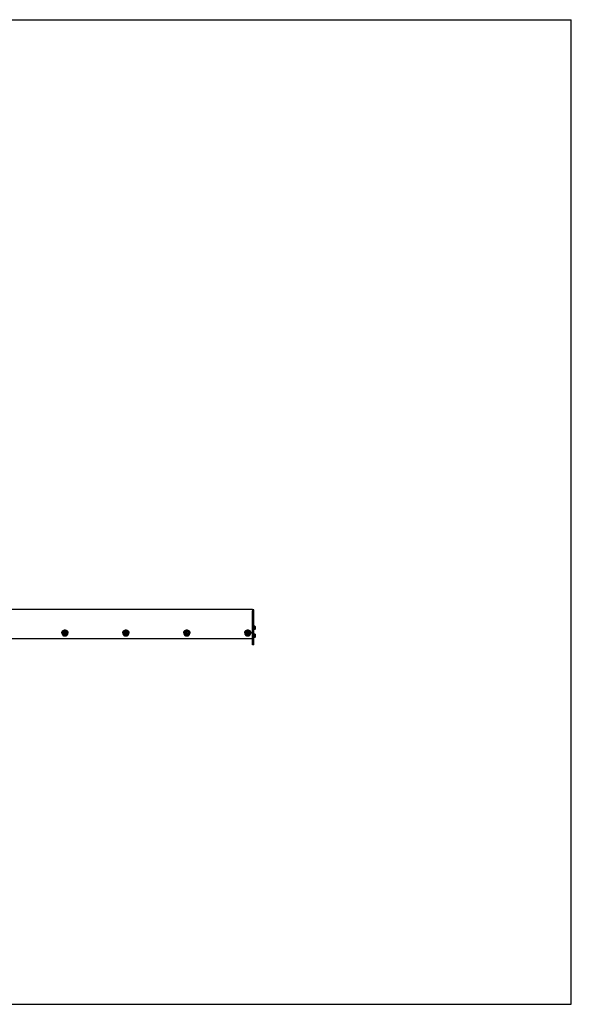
# Model space of a CAD drawing. Header units: inches. Extents: x 0 to 132, y 0 to 102.
# Tile 2 of 2: x 75 to 132, y 0 to 102. Entities that reach past the tile are written whole.
import ezdxf

# ---------------------------------------------------------------- set-up
doc = ezdxf.new("R2010")
doc.units = ezdxf.units.IN
doc.header["$LTSCALE"] = 7.26
doc.header["$MEASUREMENT"] = 0
doc.layers.get('0').update_dxf_attribs({"linetype": 'CONTINUOUS'})
for name, color, linetype in [('351201_BL1', 7, 'CONTINUOUS'), ('351202_WW_351202_26_BL5', 7, 'CONTINUOUS'), ('351203_WW_351203_26_BL8', 7, 'CONTINUOUS'), ('605279P_BL10', 7, 'CONTINUOUS'), ('605279P_BL12', 7, 'CONTINUOUS'), ('605279P_BL16', 7, 'CONTINUOUS'), ('605279P_BL17', 7, 'CONTINUOUS'), ('9505XXM_950512M_BL6', 7, 'CONTINUOUS'), ('9505XXM_950512M_BL7', 7, 'CONTINUOUS'), ('9506XXM_950612M_BL11', 7, 'CONTINUOUS'), ('9506XXM_950612M_BL13', 7, 'CONTINUOUS'), ('9506XXM_950612M_BL14', 7, 'CONTINUOUS'), ('9506XXM_950612M_BL15', 7, 'CONTINUOUS')]:
    doc.layers.add(name, color=color, linetype=linetype)

# ---------------------------------------------------------------- blocks, each defined once
blk = doc.blocks.new('351201_BL1', base_point=(65.87, 64.97))
at = {"layer": '351201_BL1', "color": 7, "linetype": 'CONTINUOUS'}
for p, q in [((32.62, 92.71), (32.62, 92.59)), ((32.62, 92.71), (40.34, 92.71)), ((32.62, 92.59), (39.9, 92.59)), ((40.34, 92.59), (40.34, 92.71)), ((99.13, 40.86), (99.01, 40.86)), ((99.13, 37.23), (99.13, 40.86)), ((99.01, 37.23), (99.01, 40.77)), ((33.56, 37.98), (32.81, 37.98)), ((39.35, 37.23), (32.71, 37.23)), ((99.13, 37.23), (99.01, 37.23))]:
    blk.add_line(p, q, dxfattribs=at)
for centre, start, end in [((36.12, 39.35), 0, 180), ((39.12, 39.35), 182.5339, 357.3372)]:
    blk.add_arc(centre, 0.11, start, end, dxfattribs=at)
blk = doc.blocks.new('351202_WW_351202_26_BL5', base_point=(69.42, 65.25))
at = {"layer": '351202_WW_351202_26_BL5', "color": 7, "linetype": 'CONTINUOUS'}
for p, q in [((39.84, 66.42), (39.84, 92.53)), ((39.9, 92.59), (40.34, 92.59)), ((40.34, 92.59), (40.34, 66.35)), ((39.9, 66.35), (40.34, 66.35)), ((39.84, 40.9), (40.25, 40.9)), ((39.84, 40.9), (39.84, 40.86)), ((40.34, 40.8), (40.34, 39.92)), ((72.77, 39.88), (72.77, 40.9)), ((99.01, 40.9), (72.77, 40.9)), ((99.01, 40.9), (99.01, 39.88)), ((72.83, 37.9), (98.94, 37.9))]:
    blk.add_line(p, q, dxfattribs=at)
for centre, radius, start, end in [((39.9, 92.53), 0.0625, 90, 180), ((39.9, 66.42), 0.0625, 180, 270), ((40.25, 40.8), 0.096, 0, 90)]:
    blk.add_arc(centre, radius, start, end, dxfattribs=at)
for points, knots in [([(72.77, 37.95), (72.77, 37.94), (72.78, 37.93), (72.78, 37.92), (72.79, 37.92)], [0, 0, 0, 0, 0.496648, 1, 1, 1, 1]), ([(72.79, 37.92), (72.79, 37.91), (72.81, 37.91), (72.82, 37.9), (72.83, 37.9)], [0, 0, 0, 0, 0.495915, 1, 1, 1, 1]), ([(98.94, 37.9), (98.95, 37.9), (98.97, 37.91), (98.98, 37.91), (98.99, 37.92)], [0, 0, 0, 0, 0.504085, 1, 1, 1, 1]), ([(98.99, 37.92), (98.99, 37.92), (99, 37.93), (99, 37.94), (99.01, 37.95)], [0, 0, 0, 0, 0.503352, 1, 1, 1, 1])]:
    blk.add_open_spline(points, degree=3, knots=knots, dxfattribs=at)
blk = doc.blocks.new('9505XXM_950512M_BL6', base_point=(69.25, 65.43))
at = {"layer": '9505XXM_950512M_BL6', "color": 7, "linetype": 'CONTINUOUS'}
for p, q in [((39.25, 92.85), (39.23, 92.83)), ((39.23, 92.83), (39.23, 92.71)), ((39.23, 92.83), (39.53, 92.83)), ((39.25, 92.85), (39.55, 92.85)), ((39.55, 92.85), (39.55, 92.85)), ((99.24, 38.35), (99.13, 38.35)), ((99.24, 38.01), (99.13, 38.01)), ((99.26, 38.33), (99.24, 38.35)), ((99.24, 38.35), (99.24, 38.01)), ((99.26, 38.03), (99.24, 38.01)), ((99.26, 38.33), (99.26, 38.03))]:
    blk.add_line(p, q, dxfattribs=at)
blk = doc.blocks.new('9505XXM_950512M_BL7', base_point=(69.4, 65.84))
at = {"layer": '9505XXM_950512M_BL7', "color": 7, "linetype": 'CONTINUOUS'}
for p, q in [((39.55, 92.85), (39.53, 92.83)), ((39.53, 92.83), (39.53, 92.71)), ((39.53, 92.83), (39.87, 92.83)), ((39.55, 92.85), (39.85, 92.85)), ((39.85, 92.85), (39.87, 92.83)), ((39.87, 92.83), (39.87, 92.71)), ((99.24, 39.17), (99.13, 39.17)), ((99.24, 38.84), (99.13, 38.84)), ((99.26, 39.15), (99.24, 39.17)), ((99.24, 39.17), (99.24, 38.84)), ((99.26, 38.86), (99.24, 38.84)), ((99.26, 39.15), (99.26, 38.86))]:
    blk.add_line(p, q, dxfattribs=at)
blk = doc.blocks.new('351203_WW_351203_26_BL8', base_point=(69.06, 65.24))
at = {"layer": '351203_WW_351203_26_BL8', "color": 7, "linetype": 'CONTINUOUS'}
for p, q in [((39.11, 66.35), (39.11, 92.59)), ((39.21, 66.35), (39.21, 92.59)), ((39.49, 66.35), (39.49, 92.59)), ((72.77, 37.9), (99.01, 37.9))]:
    blk.add_line(p, q, dxfattribs=at)
blk = doc.blocks.new('605279P_BL10', base_point=(79.58, 38.47))
at = {"layer": '605279P_BL10', "color": 7, "linetype": 'CONTINUOUS'}
for p, q in [((79.27, 38.49), (79.27, 38.45)), ((79.89, 38.49), (79.89, 38.45))]:
    blk.add_line(p, q, dxfattribs=at)
for start, end in [(90.0009, 93.6895), (86.3043, 89.9979)]:
    blk.add_arc((79.58, 38.41), 0.33, start, end, dxfattribs=at)
for points, knots in [([(79.31, 38.63), (79.32, 38.64), (79.33, 38.66), (79.34, 38.68), (79.36, 38.7), (79.39, 38.72), (79.42, 38.74), (79.46, 38.76), (79.5, 38.77), (79.54, 38.78), (79.57, 38.78), (79.58, 38.78)], [0, 0, 0, 0, 0.121911, 0.183264, 0.24487, 0.368773, 0.493649, 0.619394, 0.745845, 0.872795, 1, 1, 1, 1]), ([(79.58, 38.78), (79.59, 38.78), (79.62, 38.78), (79.66, 38.77), (79.7, 38.76), (79.74, 38.74), (79.77, 38.72), (79.8, 38.7), (79.81, 38.68), (79.83, 38.66), (79.84, 38.64), (79.85, 38.63)], [0, 0, 0, 0, 0.127205, 0.254155, 0.380605, 0.50635, 0.631226, 0.755129, 0.816735, 0.878089, 1, 1, 1, 1]), ([(79.56, 38.74), (79.55, 38.74), (79.53, 38.74), (79.5, 38.73), (79.47, 38.72), (79.45, 38.71), (79.42, 38.7), (79.4, 38.68), (79.37, 38.67), (79.35, 38.65), (79.33, 38.63), (79.32, 38.6), (79.3, 38.58), (79.29, 38.56), (79.28, 38.53), (79.27, 38.5), (79.27, 38.48), (79.27, 38.46), (79.27, 38.45)], [0, 0, 0, 0, 0.064481, 0.128834, 0.193013, 0.256964, 0.320637, 0.383993, 0.447006, 0.509657, 0.571944, 0.633876, 0.695474, 0.756772, 0.817815, 0.878659, 0.939365, 1, 1, 1, 1]), ([(79.27, 38.49), (79.27, 38.5), (79.27, 38.53), (79.28, 38.56), (79.29, 38.6), (79.3, 38.62), (79.31, 38.63)], [0, 0, 0, 0, 0.248724, 0.497981, 0.748265, 1, 1, 1, 1]), ([(79.27, 38.45), (79.27, 38.44), (79.27, 38.42), (79.27, 38.39), (79.28, 38.36), (79.29, 38.34), (79.31, 38.31), (79.32, 38.29), (79.34, 38.26), (79.36, 38.24), (79.38, 38.22), (79.41, 38.21), (79.43, 38.19), (79.46, 38.18), (79.49, 38.17), (79.52, 38.16), (79.55, 38.16), (79.57, 38.16), (79.58, 38.16)], [0, 0, 0, 0, 0.060552, 0.12118, 0.181959, 0.242954, 0.304225, 0.365818, 0.427766, 0.490091, 0.552796, 0.615872, 0.679296, 0.743031, 0.80703, 0.871231, 0.935588, 1, 1, 1, 1]), ([(79.58, 38.16), (79.59, 38.16), (79.61, 38.16), (79.64, 38.16), (79.67, 38.17), (79.7, 38.18), (79.73, 38.19), (79.75, 38.21), (79.78, 38.22), (79.8, 38.24), (79.82, 38.26), (79.84, 38.29), (79.85, 38.31), (79.87, 38.34), (79.88, 38.36), (79.88, 38.39), (79.89, 38.42), (79.89, 38.44), (79.89, 38.45)], [0, 0, 0, 0, 0.064412, 0.128768, 0.192969, 0.256968, 0.320703, 0.384127, 0.447203, 0.509908, 0.572233, 0.634182, 0.695774, 0.757045, 0.818041, 0.87882, 0.939448, 1, 1, 1, 1]), ([(79.89, 38.45), (79.89, 38.46), (79.89, 38.48), (79.88, 38.5), (79.88, 38.53), (79.87, 38.56), (79.86, 38.58), (79.84, 38.6), (79.83, 38.63), (79.81, 38.65), (79.79, 38.67), (79.76, 38.68), (79.74, 38.7), (79.71, 38.71), (79.69, 38.72), (79.66, 38.73), (79.63, 38.74), (79.61, 38.74), (79.6, 38.74)], [0, 0, 0, 0, 0.060636, 0.121341, 0.182185, 0.243228, 0.304527, 0.366124, 0.428056, 0.490342, 0.552994, 0.616006, 0.679363, 0.743035, 0.806986, 0.871165, 0.935518, 1, 1, 1, 1]), ([(79.85, 38.63), (79.86, 38.62), (79.87, 38.6), (79.88, 38.56), (79.89, 38.53), (79.89, 38.5), (79.89, 38.49)], [0, 0, 0, 0, 0.251735, 0.50202, 0.751276, 1, 1, 1, 1])]:
    blk.add_open_spline(points, degree=3, knots=knots, dxfattribs=at)
blk = doc.blocks.new('9506XXM_950612M_BL11', base_point=(79.58, 38.43))
at = {"layer": '9506XXM_950612M_BL11', "color": 7, "linetype": 'CONTINUOUS'}
for p, q in [((79.38, 38.4), (79.38, 38.45)), ((79.49, 38.37), (79.51, 38.45)), ((79.56, 38.31), (79.49, 38.37)), ((79.5, 38.4), (79.56, 38.35)), ((79.51, 38.45), (79.6, 38.48)), ((79.56, 38.35), (79.65, 38.38)), ((79.56, 38.31), (79.56, 38.35)), ((79.65, 38.34), (79.56, 38.31)), ((79.6, 38.48), (79.67, 38.42)), ((79.66, 38.43), (79.65, 38.38)), ((79.67, 38.42), (79.65, 38.34)), ((79.65, 38.34), (79.65, 38.38)), ((79.78, 38.4), (79.78, 38.45))]:
    blk.add_line(p, q, dxfattribs=at)
for centre, radius, start, end in [((79.56, 38.45), 0.174, 166.8001, 179.9887), ((79.56, 38.4), 0.174, 166.8, 179.9898), ((79.57, 38.44), 0.194, 123.0296, 135.7506), ((79.59, 38.44), 0.194, 45.1791, 57.8653), ((79.6, 38.4), 0.174, 346.8, 359.9898)]:
    blk.add_arc(centre, radius, start, end, dxfattribs=at)
for points, knots in [([(79.38, 38.4), (79.38, 38.4), (79.38, 38.38), (79.39, 38.37), (79.39, 38.35), (79.4, 38.34), (79.4, 38.32), (79.41, 38.3), (79.42, 38.29), (79.43, 38.28), (79.45, 38.27), (79.46, 38.25), (79.47, 38.25), (79.49, 38.23), (79.52, 38.22), (79.56, 38.22), (79.59, 38.22), (79.63, 38.22), (79.66, 38.23), (79.69, 38.25), (79.71, 38.26), (79.72, 38.27), (79.73, 38.29), (79.74, 38.3), (79.75, 38.31), (79.76, 38.33), (79.77, 38.35), (79.77, 38.36), (79.77, 38.36)], [0, 0, 0, 0, 0.030216, 0.060467, 0.090784, 0.121196, 0.151728, 0.182403, 0.213238, 0.244244, 0.275426, 0.306784, 0.338312, 0.369998, 0.433711, 0.497802, 0.562041, 0.626177, 0.689977, 0.753243, 0.784666, 0.815914, 0.846985, 0.877883, 0.908614, 0.939196, 0.969658, 1, 1, 1, 1]), ([(79.78, 38.4), (79.78, 38.41), (79.78, 38.42), (79.77, 38.44), (79.77, 38.45), (79.76, 38.47), (79.76, 38.48), (79.75, 38.5), (79.74, 38.51), (79.73, 38.53), (79.71, 38.54), (79.7, 38.55), (79.68, 38.56), (79.66, 38.57), (79.64, 38.58), (79.6, 38.59), (79.56, 38.59), (79.53, 38.58), (79.5, 38.57), (79.47, 38.56), (79.45, 38.54), (79.44, 38.53), (79.43, 38.52), (79.41, 38.5), (79.41, 38.49), (79.4, 38.47), (79.39, 38.46), (79.39, 38.45), (79.39, 38.44)], [0, 0, 0, 0, 0.030216, 0.060467, 0.090784, 0.121196, 0.151728, 0.182403, 0.213238, 0.244244, 0.275426, 0.306784, 0.338312, 0.369998, 0.433711, 0.497802, 0.562041, 0.626177, 0.689977, 0.753243, 0.784666, 0.815914, 0.846985, 0.877883, 0.908614, 0.939196, 0.969658, 1, 1, 1, 1]), ([(79.39, 38.49), (79.39, 38.5), (79.39, 38.51), (79.4, 38.53), (79.42, 38.55), (79.43, 38.57), (79.43, 38.57)], [0, 0, 0, 0, 0.247626, 0.496632, 0.747333, 1, 1, 1, 1]), ([(79.41, 38.43), (79.41, 38.43), (79.4, 38.41), (79.4, 38.4), (79.4, 38.38), (79.4, 38.37), (79.41, 38.35), (79.41, 38.33), (79.42, 38.32), (79.43, 38.3), (79.44, 38.29), (79.45, 38.28), (79.46, 38.27), (79.48, 38.26), (79.49, 38.25), (79.51, 38.24), (79.54, 38.23), (79.58, 38.23), (79.61, 38.23), (79.64, 38.24), (79.67, 38.25), (79.69, 38.26), (79.7, 38.27), (79.71, 38.29), (79.72, 38.3), (79.73, 38.31), (79.74, 38.33), (79.75, 38.34), (79.75, 38.35), (79.75, 38.36)], [0, 0, 0, 0, 0.030331, 0.06063, 0.090912, 0.121225, 0.151607, 0.18209, 0.212705, 0.243478, 0.274425, 0.305559, 0.336884, 0.368395, 0.400083, 0.431931, 0.495941, 0.560261, 0.62461, 0.688705, 0.752299, 0.783886, 0.815288, 0.8465, 0.877524, 0.908366, 0.939043, 0.969586, 1, 1, 1, 1]), ([(79.75, 38.36), (79.75, 38.36), (79.76, 38.38), (79.76, 38.39), (79.76, 38.41), (79.75, 38.42), (79.75, 38.44), (79.74, 38.46), (79.74, 38.47), (79.73, 38.48), (79.72, 38.5), (79.71, 38.51), (79.69, 38.52), (79.68, 38.53), (79.67, 38.54), (79.65, 38.55), (79.62, 38.56), (79.58, 38.56), (79.55, 38.56), (79.51, 38.55), (79.49, 38.54), (79.47, 38.53), (79.46, 38.52), (79.44, 38.5), (79.43, 38.49), (79.42, 38.48), (79.42, 38.46), (79.41, 38.45), (79.41, 38.44), (79.41, 38.43)], [0, 0, 0, 0, 0.030331, 0.06063, 0.090912, 0.121225, 0.151607, 0.18209, 0.212705, 0.243478, 0.274425, 0.305559, 0.336884, 0.368395, 0.400083, 0.431931, 0.495941, 0.560261, 0.62461, 0.688705, 0.752299, 0.783886, 0.815288, 0.8465, 0.877524, 0.908366, 0.939043, 0.969586, 1, 1, 1, 1]), ([(79.47, 38.6), (79.48, 38.61), (79.49, 38.61), (79.51, 38.62), (79.52, 38.63), (79.55, 38.63), (79.58, 38.63), (79.61, 38.63), (79.63, 38.63), (79.65, 38.62), (79.67, 38.61), (79.68, 38.61), (79.69, 38.6)], [0, 0, 0, 0, 0.123888, 0.186215, 0.248733, 0.374133, 0.499874, 0.625632, 0.751083, 0.813638, 0.876009, 1, 1, 1, 1]), ([(79.72, 38.58), (79.73, 38.57), (79.73, 38.56), (79.75, 38.55), (79.75, 38.53), (79.76, 38.52), (79.77, 38.5), (79.77, 38.48), (79.78, 38.47), (79.78, 38.45), (79.78, 38.45)], [0, 0, 0, 0, 0.127051, 0.253371, 0.379002, 0.504015, 0.628501, 0.752576, 0.876365, 1, 1, 1, 1])]:
    blk.add_open_spline(points, degree=3, knots=knots, dxfattribs=at)
blk = doc.blocks.new('605279P_BL12', base_point=(85.89, 38.47))
at = {"layer": '605279P_BL12', "color": 7, "linetype": 'CONTINUOUS'}
for p, q in [((85.58, 38.49), (85.58, 38.45)), ((86.2, 38.49), (86.2, 38.45))]:
    blk.add_line(p, q, dxfattribs=at)
for start, end in [(90.0009, 93.6895), (86.3043, 89.9979)]:
    blk.add_arc((85.89, 38.41), 0.33, start, end, dxfattribs=at)
for points, knots in [([(85.62, 38.63), (85.62, 38.64), (85.64, 38.66), (85.65, 38.68), (85.67, 38.7), (85.7, 38.72), (85.73, 38.74), (85.77, 38.76), (85.81, 38.77), (85.85, 38.78), (85.87, 38.78), (85.89, 38.78)], [0, 0, 0, 0, 0.121911, 0.183264, 0.24487, 0.368773, 0.493649, 0.619394, 0.745845, 0.872795, 1, 1, 1, 1]), ([(85.89, 38.78), (85.9, 38.78), (85.93, 38.78), (85.97, 38.77), (86.01, 38.76), (86.05, 38.74), (86.08, 38.72), (86.1, 38.7), (86.12, 38.68), (86.14, 38.66), (86.15, 38.64), (86.16, 38.63)], [0, 0, 0, 0, 0.127205, 0.254155, 0.380605, 0.50635, 0.631226, 0.755129, 0.816735, 0.878089, 1, 1, 1, 1]), ([(85.87, 38.74), (85.86, 38.74), (85.84, 38.74), (85.81, 38.73), (85.78, 38.72), (85.76, 38.71), (85.73, 38.7), (85.71, 38.68), (85.68, 38.67), (85.66, 38.65), (85.64, 38.63), (85.63, 38.6), (85.61, 38.58), (85.6, 38.56), (85.59, 38.53), (85.58, 38.5), (85.58, 38.48), (85.58, 38.46), (85.58, 38.45)], [0, 0, 0, 0, 0.064481, 0.128834, 0.193013, 0.256964, 0.320637, 0.383993, 0.447006, 0.509657, 0.571944, 0.633876, 0.695474, 0.756772, 0.817815, 0.878659, 0.939365, 1, 1, 1, 1]), ([(85.58, 38.49), (85.58, 38.5), (85.58, 38.53), (85.59, 38.56), (85.6, 38.6), (85.61, 38.62), (85.62, 38.63)], [0, 0, 0, 0, 0.248724, 0.497981, 0.748265, 1, 1, 1, 1]), ([(85.58, 38.45), (85.58, 38.44), (85.58, 38.42), (85.58, 38.39), (85.59, 38.36), (85.6, 38.34), (85.61, 38.31), (85.63, 38.29), (85.65, 38.26), (85.67, 38.24), (85.69, 38.22), (85.72, 38.21), (85.74, 38.19), (85.77, 38.18), (85.8, 38.17), (85.83, 38.16), (85.86, 38.16), (85.88, 38.16), (85.89, 38.16)], [0, 0, 0, 0, 0.060552, 0.12118, 0.181959, 0.242954, 0.304225, 0.365818, 0.427766, 0.490091, 0.552796, 0.615872, 0.679296, 0.743031, 0.80703, 0.871231, 0.935588, 1, 1, 1, 1]), ([(85.89, 38.16), (85.9, 38.16), (85.92, 38.16), (85.95, 38.16), (85.98, 38.17), (86.01, 38.18), (86.03, 38.19), (86.06, 38.21), (86.09, 38.22), (86.11, 38.24), (86.13, 38.26), (86.15, 38.29), (86.16, 38.31), (86.18, 38.34), (86.19, 38.36), (86.19, 38.39), (86.2, 38.42), (86.2, 38.44), (86.2, 38.45)], [0, 0, 0, 0, 0.064412, 0.128768, 0.192969, 0.256968, 0.320703, 0.384127, 0.447203, 0.509908, 0.572233, 0.634182, 0.695774, 0.757045, 0.818041, 0.87882, 0.939448, 1, 1, 1, 1]), ([(86.2, 38.45), (86.2, 38.46), (86.2, 38.48), (86.19, 38.5), (86.19, 38.53), (86.18, 38.56), (86.17, 38.58), (86.15, 38.6), (86.13, 38.63), (86.12, 38.65), (86.09, 38.67), (86.07, 38.68), (86.05, 38.7), (86.02, 38.71), (85.99, 38.72), (85.97, 38.73), (85.94, 38.74), (85.92, 38.74), (85.91, 38.74)], [0, 0, 0, 0, 0.060636, 0.121341, 0.182185, 0.243228, 0.304527, 0.366124, 0.428056, 0.490342, 0.552994, 0.616006, 0.679363, 0.743035, 0.806986, 0.871165, 0.935518, 1, 1, 1, 1]), ([(86.16, 38.63), (86.17, 38.62), (86.18, 38.6), (86.19, 38.56), (86.2, 38.53), (86.2, 38.5), (86.2, 38.49)], [0, 0, 0, 0, 0.251735, 0.50202, 0.751276, 1, 1, 1, 1])]:
    blk.add_open_spline(points, degree=3, knots=knots, dxfattribs=at)
blk = doc.blocks.new('9506XXM_950612M_BL13', base_point=(85.89, 38.43))
at = {"layer": '9506XXM_950612M_BL13', "color": 7, "linetype": 'CONTINUOUS'}
for p, q in [((85.69, 38.4), (85.69, 38.45)), ((85.8, 38.37), (85.82, 38.45)), ((85.87, 38.31), (85.8, 38.37)), ((85.81, 38.4), (85.87, 38.35)), ((85.82, 38.45), (85.91, 38.48)), ((85.87, 38.35), (85.96, 38.38)), ((85.87, 38.31), (85.87, 38.35)), ((85.96, 38.34), (85.87, 38.31)), ((85.91, 38.48), (85.98, 38.42)), ((85.97, 38.43), (85.96, 38.38)), ((85.98, 38.42), (85.96, 38.34)), ((85.96, 38.34), (85.96, 38.38)), ((86.09, 38.4), (86.09, 38.45))]:
    blk.add_line(p, q, dxfattribs=at)
for centre, radius, start, end in [((85.87, 38.45), 0.174, 166.8001, 179.9887), ((85.87, 38.4), 0.174, 166.8, 179.9898), ((85.88, 38.44), 0.194, 123.0296, 135.7506), ((85.89, 38.44), 0.194, 45.1791, 57.8653), ((85.91, 38.4), 0.174, 346.8, 359.9898)]:
    blk.add_arc(centre, radius, start, end, dxfattribs=at)
for points, knots in [([(85.69, 38.4), (85.69, 38.4), (85.69, 38.38), (85.69, 38.37), (85.7, 38.35), (85.7, 38.34), (85.71, 38.32), (85.72, 38.3), (85.73, 38.29), (85.74, 38.28), (85.75, 38.27), (85.77, 38.25), (85.78, 38.25), (85.8, 38.23), (85.83, 38.22), (85.87, 38.22), (85.9, 38.22), (85.94, 38.22), (85.97, 38.23), (86, 38.25), (86.02, 38.26), (86.03, 38.27), (86.04, 38.29), (86.05, 38.3), (86.06, 38.31), (86.07, 38.33), (86.08, 38.35), (86.08, 38.36), (86.08, 38.36)], [0, 0, 0, 0, 0.030216, 0.060467, 0.090784, 0.121196, 0.151728, 0.182403, 0.213238, 0.244244, 0.275426, 0.306784, 0.338312, 0.369998, 0.433711, 0.497802, 0.562041, 0.626177, 0.689977, 0.753243, 0.784666, 0.815914, 0.846985, 0.877883, 0.908614, 0.939196, 0.969658, 1, 1, 1, 1]), ([(86.09, 38.4), (86.09, 38.41), (86.08, 38.42), (86.08, 38.44), (86.08, 38.45), (86.07, 38.47), (86.07, 38.48), (86.06, 38.5), (86.05, 38.51), (86.04, 38.53), (86.02, 38.54), (86.01, 38.55), (85.99, 38.56), (85.97, 38.57), (85.95, 38.58), (85.91, 38.59), (85.87, 38.59), (85.84, 38.58), (85.8, 38.57), (85.78, 38.56), (85.76, 38.54), (85.75, 38.53), (85.73, 38.52), (85.72, 38.5), (85.71, 38.49), (85.71, 38.47), (85.7, 38.46), (85.7, 38.45), (85.7, 38.44)], [0, 0, 0, 0, 0.030216, 0.060467, 0.090784, 0.121196, 0.151728, 0.182403, 0.213238, 0.244244, 0.275426, 0.306784, 0.338312, 0.369998, 0.433711, 0.497802, 0.562041, 0.626177, 0.689977, 0.753243, 0.784666, 0.815914, 0.846985, 0.877883, 0.908614, 0.939196, 0.969658, 1, 1, 1, 1]), ([(85.7, 38.49), (85.7, 38.5), (85.7, 38.51), (85.71, 38.53), (85.73, 38.55), (85.74, 38.57), (85.74, 38.57)], [0, 0, 0, 0, 0.247626, 0.496632, 0.747333, 1, 1, 1, 1]), ([(85.72, 38.43), (85.71, 38.43), (85.71, 38.41), (85.71, 38.4), (85.71, 38.38), (85.71, 38.37), (85.72, 38.35), (85.72, 38.33), (85.73, 38.32), (85.74, 38.3), (85.75, 38.29), (85.76, 38.28), (85.77, 38.27), (85.79, 38.26), (85.8, 38.25), (85.82, 38.24), (85.85, 38.23), (85.88, 38.23), (85.92, 38.23), (85.95, 38.24), (85.98, 38.25), (86, 38.26), (86.01, 38.27), (86.02, 38.29), (86.03, 38.3), (86.04, 38.31), (86.05, 38.33), (86.06, 38.34), (86.06, 38.35), (86.06, 38.36)], [0, 0, 0, 0, 0.030331, 0.06063, 0.090912, 0.121225, 0.151607, 0.18209, 0.212705, 0.243478, 0.274425, 0.305559, 0.336884, 0.368395, 0.400083, 0.431931, 0.495941, 0.560261, 0.62461, 0.688705, 0.752299, 0.783886, 0.815288, 0.8465, 0.877524, 0.908366, 0.939043, 0.969586, 1, 1, 1, 1]), ([(86.06, 38.36), (86.06, 38.36), (86.06, 38.38), (86.07, 38.39), (86.07, 38.41), (86.06, 38.42), (86.06, 38.44), (86.05, 38.46), (86.05, 38.47), (86.04, 38.48), (86.03, 38.5), (86.02, 38.51), (86, 38.52), (85.99, 38.53), (85.98, 38.54), (85.95, 38.55), (85.93, 38.56), (85.89, 38.56), (85.86, 38.56), (85.82, 38.55), (85.8, 38.54), (85.78, 38.53), (85.77, 38.52), (85.75, 38.5), (85.74, 38.49), (85.73, 38.48), (85.73, 38.46), (85.72, 38.45), (85.72, 38.44), (85.72, 38.43)], [0, 0, 0, 0, 0.030331, 0.06063, 0.090912, 0.121225, 0.151607, 0.18209, 0.212705, 0.243478, 0.274425, 0.305559, 0.336884, 0.368395, 0.400083, 0.431931, 0.495941, 0.560261, 0.62461, 0.688705, 0.752299, 0.783886, 0.815288, 0.8465, 0.877524, 0.908366, 0.939043, 0.969586, 1, 1, 1, 1]), ([(85.78, 38.6), (85.78, 38.61), (85.8, 38.61), (85.82, 38.62), (85.83, 38.63), (85.86, 38.63), (85.89, 38.63), (85.92, 38.63), (85.94, 38.63), (85.96, 38.62), (85.98, 38.61), (85.99, 38.61), (86, 38.6)], [0, 0, 0, 0, 0.123888, 0.186215, 0.248733, 0.374133, 0.499874, 0.625632, 0.751083, 0.813638, 0.876009, 1, 1, 1, 1]), ([(86.03, 38.58), (86.04, 38.57), (86.04, 38.56), (86.05, 38.55), (86.06, 38.53), (86.07, 38.52), (86.08, 38.5), (86.08, 38.48), (86.08, 38.47), (86.09, 38.45), (86.09, 38.45)], [0, 0, 0, 0, 0.127051, 0.253371, 0.379002, 0.504015, 0.628501, 0.752576, 0.876365, 1, 1, 1, 1])]:
    blk.add_open_spline(points, degree=3, knots=knots, dxfattribs=at)
blk = doc.blocks.new('9506XXM_950612M_BL14', base_point=(92.2, 38.43))
at = {"layer": '9506XXM_950612M_BL14', "color": 7, "linetype": 'CONTINUOUS'}
for p, q in [((92, 38.4), (92, 38.45)), ((92.11, 38.37), (92.13, 38.45)), ((92.18, 38.31), (92.11, 38.37)), ((92.12, 38.4), (92.18, 38.35)), ((92.13, 38.45), (92.22, 38.48)), ((92.18, 38.35), (92.26, 38.38)), ((92.18, 38.31), (92.18, 38.35)), ((92.26, 38.34), (92.18, 38.31)), ((92.22, 38.48), (92.28, 38.42)), ((92.28, 38.43), (92.26, 38.38)), ((92.28, 38.42), (92.26, 38.34)), ((92.26, 38.34), (92.26, 38.38)), ((92.39, 38.4), (92.39, 38.45))]:
    blk.add_line(p, q, dxfattribs=at)
for centre, radius, start, end in [((92.17, 38.45), 0.174, 166.8001, 179.9887), ((92.17, 38.4), 0.174, 166.8, 179.9898), ((92.19, 38.44), 0.194, 123.0296, 135.7506), ((92.2, 38.44), 0.194, 45.1791, 57.8653), ((92.22, 38.4), 0.174, 346.8, 359.9898)]:
    blk.add_arc(centre, radius, start, end, dxfattribs=at)
for points, knots in [([(92, 38.4), (92, 38.4), (92, 38.38), (92, 38.37), (92.01, 38.35), (92.01, 38.34), (92.02, 38.32), (92.03, 38.3), (92.04, 38.29), (92.05, 38.28), (92.06, 38.27), (92.08, 38.25), (92.09, 38.25), (92.11, 38.23), (92.14, 38.22), (92.18, 38.22), (92.21, 38.22), (92.25, 38.22), (92.28, 38.23), (92.31, 38.25), (92.33, 38.26), (92.34, 38.27), (92.35, 38.29), (92.36, 38.3), (92.37, 38.31), (92.38, 38.33), (92.39, 38.35), (92.39, 38.36), (92.39, 38.36)], [0, 0, 0, 0, 0.030216, 0.060467, 0.090784, 0.121196, 0.151728, 0.182403, 0.213238, 0.244244, 0.275426, 0.306784, 0.338312, 0.369998, 0.433711, 0.497802, 0.562041, 0.626177, 0.689977, 0.753243, 0.784666, 0.815914, 0.846985, 0.877883, 0.908614, 0.939196, 0.969658, 1, 1, 1, 1]), ([(92.39, 38.4), (92.39, 38.41), (92.39, 38.42), (92.39, 38.44), (92.39, 38.45), (92.38, 38.47), (92.37, 38.48), (92.37, 38.5), (92.36, 38.51), (92.34, 38.53), (92.33, 38.54), (92.32, 38.55), (92.3, 38.56), (92.28, 38.57), (92.25, 38.58), (92.22, 38.59), (92.18, 38.59), (92.15, 38.58), (92.11, 38.57), (92.09, 38.56), (92.07, 38.54), (92.06, 38.53), (92.04, 38.52), (92.03, 38.5), (92.02, 38.49), (92.02, 38.47), (92.01, 38.46), (92.01, 38.45), (92.01, 38.44)], [0, 0, 0, 0, 0.030216, 0.060467, 0.090784, 0.121196, 0.151728, 0.182403, 0.213238, 0.244244, 0.275426, 0.306784, 0.338312, 0.369998, 0.433711, 0.497802, 0.562041, 0.626177, 0.689977, 0.753243, 0.784666, 0.815914, 0.846985, 0.877883, 0.908614, 0.939196, 0.969658, 1, 1, 1, 1]), ([(92.01, 38.49), (92.01, 38.5), (92.01, 38.51), (92.02, 38.53), (92.04, 38.55), (92.05, 38.57), (92.05, 38.57)], [0, 0, 0, 0, 0.247626, 0.496632, 0.747333, 1, 1, 1, 1]), ([(92.37, 38.36), (92.37, 38.36), (92.37, 38.38), (92.37, 38.39), (92.37, 38.41), (92.37, 38.42), (92.37, 38.44), (92.36, 38.46), (92.36, 38.47), (92.35, 38.48), (92.34, 38.5), (92.33, 38.51), (92.31, 38.52), (92.3, 38.53), (92.28, 38.54), (92.26, 38.55), (92.24, 38.56), (92.2, 38.56), (92.17, 38.56), (92.13, 38.55), (92.11, 38.54), (92.09, 38.53), (92.07, 38.52), (92.06, 38.5), (92.05, 38.49), (92.04, 38.48), (92.03, 38.46), (92.03, 38.45), (92.03, 38.44), (92.02, 38.43)], [0, 0, 0, 0, 0.030331, 0.06063, 0.090912, 0.121225, 0.151607, 0.18209, 0.212705, 0.243478, 0.274425, 0.305559, 0.336884, 0.368395, 0.400083, 0.431931, 0.495941, 0.560261, 0.62461, 0.688705, 0.752299, 0.783886, 0.815288, 0.8465, 0.877524, 0.908366, 0.939043, 0.969586, 1, 1, 1, 1]), ([(92.02, 38.43), (92.02, 38.43), (92.02, 38.41), (92.02, 38.4), (92.02, 38.38), (92.02, 38.37), (92.03, 38.35), (92.03, 38.33), (92.04, 38.32), (92.05, 38.3), (92.06, 38.29), (92.07, 38.28), (92.08, 38.27), (92.1, 38.26), (92.11, 38.25), (92.13, 38.24), (92.16, 38.23), (92.19, 38.23), (92.23, 38.23), (92.26, 38.24), (92.29, 38.25), (92.31, 38.26), (92.32, 38.27), (92.33, 38.29), (92.34, 38.3), (92.35, 38.31), (92.36, 38.33), (92.37, 38.34), (92.37, 38.35), (92.37, 38.36)], [0, 0, 0, 0, 0.030331, 0.06063, 0.090912, 0.121225, 0.151607, 0.18209, 0.212705, 0.243478, 0.274425, 0.305559, 0.336884, 0.368395, 0.400083, 0.431931, 0.495941, 0.560261, 0.62461, 0.688705, 0.752299, 0.783886, 0.815288, 0.8465, 0.877524, 0.908366, 0.939043, 0.969586, 1, 1, 1, 1]), ([(92.09, 38.6), (92.09, 38.61), (92.11, 38.61), (92.12, 38.62), (92.14, 38.63), (92.17, 38.63), (92.2, 38.63), (92.23, 38.63), (92.25, 38.63), (92.27, 38.62), (92.29, 38.61), (92.3, 38.61), (92.31, 38.6)], [0, 0, 0, 0, 0.123888, 0.186215, 0.248733, 0.374133, 0.499874, 0.625632, 0.751083, 0.813638, 0.876009, 1, 1, 1, 1]), ([(92.34, 38.58), (92.34, 38.57), (92.35, 38.56), (92.36, 38.55), (92.37, 38.53), (92.38, 38.52), (92.39, 38.5), (92.39, 38.48), (92.39, 38.47), (92.39, 38.45), (92.39, 38.45)], [0, 0, 0, 0, 0.127051, 0.253371, 0.379002, 0.504015, 0.628501, 0.752576, 0.876365, 1, 1, 1, 1])]:
    blk.add_open_spline(points, degree=3, knots=knots, dxfattribs=at)
blk = doc.blocks.new('9506XXM_950612M_BL15', base_point=(98.51, 38.43))
at = {"layer": '9506XXM_950612M_BL15', "color": 7, "linetype": 'CONTINUOUS'}
for p, q in [((98.31, 38.4), (98.31, 38.45)), ((98.42, 38.37), (98.44, 38.45)), ((98.49, 38.31), (98.42, 38.37)), ((98.43, 38.4), (98.49, 38.35)), ((98.44, 38.45), (98.53, 38.48)), ((98.49, 38.35), (98.57, 38.38)), ((98.49, 38.31), (98.49, 38.35)), ((98.57, 38.34), (98.49, 38.31)), ((98.53, 38.48), (98.59, 38.42)), ((98.59, 38.43), (98.57, 38.38)), ((98.59, 38.42), (98.57, 38.34)), ((98.57, 38.34), (98.57, 38.38)), ((98.7, 38.4), (98.7, 38.45))]:
    blk.add_line(p, q, dxfattribs=at)
for centre, radius, start, end in [((98.48, 38.45), 0.174, 166.8001, 179.9887), ((98.48, 38.4), 0.174, 166.8, 179.9898), ((98.5, 38.44), 0.194, 123.0296, 135.7506), ((98.51, 38.44), 0.194, 45.1791, 57.8653), ((98.53, 38.4), 0.174, 346.8, 359.9898)]:
    blk.add_arc(centre, radius, start, end, dxfattribs=at)
for points, knots in [([(98.7, 38.4), (98.7, 38.41), (98.7, 38.42), (98.7, 38.44), (98.7, 38.45), (98.69, 38.47), (98.68, 38.48), (98.67, 38.5), (98.66, 38.51), (98.65, 38.53), (98.64, 38.54), (98.63, 38.55), (98.61, 38.56), (98.59, 38.57), (98.56, 38.58), (98.53, 38.59), (98.49, 38.59), (98.46, 38.58), (98.42, 38.57), (98.4, 38.56), (98.38, 38.54), (98.36, 38.53), (98.35, 38.52), (98.34, 38.5), (98.33, 38.49), (98.32, 38.47), (98.32, 38.46), (98.32, 38.45), (98.31, 38.44)], [0, 0, 0, 0, 0.030216, 0.060467, 0.090784, 0.121196, 0.151728, 0.182403, 0.213238, 0.244244, 0.275426, 0.306784, 0.338312, 0.369998, 0.433711, 0.497802, 0.562041, 0.626177, 0.689977, 0.753243, 0.784666, 0.815914, 0.846985, 0.877883, 0.908614, 0.939196, 0.969658, 1, 1, 1, 1]), ([(98.31, 38.49), (98.32, 38.5), (98.32, 38.51), (98.33, 38.53), (98.34, 38.55), (98.36, 38.57), (98.36, 38.57)], [0, 0, 0, 0, 0.247626, 0.496632, 0.747333, 1, 1, 1, 1]), ([(98.31, 38.4), (98.31, 38.4), (98.31, 38.38), (98.31, 38.37), (98.32, 38.35), (98.32, 38.34), (98.33, 38.32), (98.34, 38.3), (98.35, 38.29), (98.36, 38.28), (98.37, 38.27), (98.39, 38.25), (98.4, 38.25), (98.42, 38.23), (98.45, 38.22), (98.49, 38.22), (98.52, 38.22), (98.56, 38.22), (98.59, 38.23), (98.62, 38.25), (98.64, 38.26), (98.65, 38.27), (98.66, 38.29), (98.67, 38.3), (98.68, 38.31), (98.69, 38.33), (98.69, 38.35), (98.7, 38.36), (98.7, 38.36)], [0, 0, 0, 0, 0.030216, 0.060467, 0.090784, 0.121196, 0.151728, 0.182403, 0.213238, 0.244244, 0.275426, 0.306784, 0.338312, 0.369998, 0.433711, 0.497802, 0.562041, 0.626177, 0.689977, 0.753243, 0.784666, 0.815914, 0.846985, 0.877883, 0.908614, 0.939196, 0.969658, 1, 1, 1, 1]), ([(98.68, 38.36), (98.68, 38.36), (98.68, 38.38), (98.68, 38.39), (98.68, 38.41), (98.68, 38.42), (98.68, 38.44), (98.67, 38.46), (98.66, 38.47), (98.66, 38.48), (98.65, 38.5), (98.63, 38.51), (98.62, 38.52), (98.61, 38.53), (98.59, 38.54), (98.57, 38.55), (98.54, 38.56), (98.51, 38.56), (98.48, 38.56), (98.44, 38.55), (98.42, 38.54), (98.4, 38.53), (98.38, 38.52), (98.37, 38.5), (98.36, 38.49), (98.35, 38.48), (98.34, 38.46), (98.34, 38.45), (98.33, 38.44), (98.33, 38.43)], [0, 0, 0, 0, 0.030331, 0.06063, 0.090912, 0.121225, 0.151607, 0.18209, 0.212705, 0.243478, 0.274425, 0.305559, 0.336884, 0.368395, 0.400083, 0.431931, 0.495941, 0.560261, 0.62461, 0.688705, 0.752299, 0.783886, 0.815288, 0.8465, 0.877524, 0.908366, 0.939043, 0.969586, 1, 1, 1, 1]), ([(98.33, 38.43), (98.33, 38.43), (98.33, 38.41), (98.33, 38.4), (98.33, 38.38), (98.33, 38.37), (98.34, 38.35), (98.34, 38.33), (98.35, 38.32), (98.36, 38.3), (98.37, 38.29), (98.38, 38.28), (98.39, 38.27), (98.4, 38.26), (98.42, 38.25), (98.44, 38.24), (98.47, 38.23), (98.5, 38.23), (98.54, 38.23), (98.57, 38.24), (98.6, 38.25), (98.62, 38.26), (98.63, 38.27), (98.64, 38.29), (98.65, 38.3), (98.66, 38.31), (98.67, 38.33), (98.68, 38.34), (98.68, 38.35), (98.68, 38.36)], [0, 0, 0, 0, 0.030331, 0.06063, 0.090912, 0.121225, 0.151607, 0.18209, 0.212705, 0.243478, 0.274425, 0.305559, 0.336884, 0.368395, 0.400083, 0.431931, 0.495941, 0.560261, 0.62461, 0.688705, 0.752299, 0.783886, 0.815288, 0.8465, 0.877524, 0.908366, 0.939043, 0.969586, 1, 1, 1, 1]), ([(98.39, 38.6), (98.4, 38.61), (98.42, 38.61), (98.43, 38.62), (98.45, 38.63), (98.48, 38.63), (98.5, 38.63), (98.53, 38.63), (98.56, 38.63), (98.58, 38.62), (98.59, 38.61), (98.61, 38.61), (98.62, 38.6)], [0, 0, 0, 0, 0.123888, 0.186215, 0.248733, 0.374133, 0.499874, 0.625632, 0.751083, 0.813638, 0.876009, 1, 1, 1, 1]), ([(98.65, 38.58), (98.65, 38.57), (98.66, 38.56), (98.67, 38.55), (98.68, 38.53), (98.69, 38.52), (98.7, 38.5), (98.7, 38.48), (98.7, 38.47), (98.7, 38.45), (98.7, 38.45)], [0, 0, 0, 0, 0.127051, 0.253371, 0.379002, 0.504015, 0.628501, 0.752576, 0.876365, 1, 1, 1, 1])]:
    blk.add_open_spline(points, degree=3, knots=knots, dxfattribs=at)
blk = doc.blocks.new('605279P_BL16', base_point=(92.2, 38.47))
at = {"layer": '605279P_BL16', "color": 7, "linetype": 'CONTINUOUS'}
for p, q in [((91.89, 38.49), (91.89, 38.45)), ((92.51, 38.49), (92.51, 38.45))]:
    blk.add_line(p, q, dxfattribs=at)
for start, end in [(90.0009, 93.6895), (86.3043, 89.9979)]:
    blk.add_arc((92.2, 38.41), 0.33, start, end, dxfattribs=at)
for points, knots in [([(91.93, 38.63), (91.93, 38.64), (91.95, 38.66), (91.96, 38.68), (91.98, 38.7), (92.01, 38.72), (92.04, 38.74), (92.08, 38.76), (92.12, 38.77), (92.16, 38.78), (92.18, 38.78), (92.2, 38.78)], [0, 0, 0, 0, 0.121911, 0.183264, 0.24487, 0.368773, 0.493649, 0.619394, 0.745845, 0.872795, 1, 1, 1, 1]), ([(92.2, 38.78), (92.21, 38.78), (92.24, 38.78), (92.28, 38.77), (92.32, 38.76), (92.35, 38.74), (92.39, 38.72), (92.41, 38.7), (92.43, 38.68), (92.45, 38.66), (92.46, 38.64), (92.47, 38.63)], [0, 0, 0, 0, 0.127205, 0.254155, 0.380605, 0.50635, 0.631226, 0.755129, 0.816735, 0.878089, 1, 1, 1, 1]), ([(92.18, 38.74), (92.17, 38.74), (92.15, 38.74), (92.12, 38.73), (92.09, 38.72), (92.06, 38.71), (92.04, 38.7), (92.01, 38.68), (91.99, 38.67), (91.97, 38.65), (91.95, 38.63), (91.93, 38.6), (91.92, 38.58), (91.91, 38.56), (91.9, 38.53), (91.89, 38.5), (91.89, 38.48), (91.89, 38.46), (91.89, 38.45)], [0, 0, 0, 0, 0.064481, 0.128834, 0.193013, 0.256964, 0.320637, 0.383993, 0.447006, 0.509657, 0.571944, 0.633876, 0.695474, 0.756772, 0.817815, 0.878659, 0.939365, 1, 1, 1, 1]), ([(91.89, 38.49), (91.89, 38.5), (91.89, 38.53), (91.9, 38.56), (91.91, 38.6), (91.92, 38.62), (91.93, 38.63)], [0, 0, 0, 0, 0.248724, 0.497981, 0.748265, 1, 1, 1, 1]), ([(91.89, 38.45), (91.89, 38.44), (91.89, 38.42), (91.89, 38.39), (91.9, 38.36), (91.91, 38.34), (91.92, 38.31), (91.94, 38.29), (91.96, 38.26), (91.98, 38.24), (92, 38.22), (92.02, 38.21), (92.05, 38.19), (92.08, 38.18), (92.11, 38.17), (92.14, 38.16), (92.17, 38.16), (92.19, 38.16), (92.2, 38.16)], [0, 0, 0, 0, 0.060552, 0.12118, 0.181959, 0.242954, 0.304225, 0.365818, 0.427766, 0.490091, 0.552796, 0.615872, 0.679296, 0.743031, 0.80703, 0.871231, 0.935588, 1, 1, 1, 1]), ([(92.2, 38.16), (92.21, 38.16), (92.23, 38.16), (92.26, 38.16), (92.29, 38.17), (92.32, 38.18), (92.34, 38.19), (92.37, 38.21), (92.39, 38.22), (92.42, 38.24), (92.44, 38.26), (92.46, 38.29), (92.47, 38.31), (92.48, 38.34), (92.49, 38.36), (92.5, 38.39), (92.51, 38.42), (92.51, 38.44), (92.51, 38.45)], [0, 0, 0, 0, 0.064412, 0.128768, 0.192969, 0.256968, 0.320703, 0.384127, 0.447203, 0.509908, 0.572233, 0.634182, 0.695774, 0.757045, 0.818041, 0.87882, 0.939448, 1, 1, 1, 1]), ([(92.51, 38.45), (92.51, 38.46), (92.51, 38.48), (92.5, 38.5), (92.5, 38.53), (92.49, 38.56), (92.47, 38.58), (92.46, 38.6), (92.44, 38.63), (92.42, 38.65), (92.4, 38.67), (92.38, 38.68), (92.36, 38.7), (92.33, 38.71), (92.3, 38.72), (92.28, 38.73), (92.25, 38.74), (92.23, 38.74), (92.22, 38.74)], [0, 0, 0, 0, 0.060636, 0.121341, 0.182185, 0.243228, 0.304527, 0.366124, 0.428056, 0.490342, 0.552994, 0.616006, 0.679363, 0.743035, 0.806986, 0.871165, 0.935518, 1, 1, 1, 1]), ([(92.47, 38.63), (92.47, 38.62), (92.49, 38.6), (92.5, 38.56), (92.51, 38.53), (92.51, 38.5), (92.51, 38.49)], [0, 0, 0, 0, 0.251735, 0.50202, 0.751276, 1, 1, 1, 1])]:
    blk.add_open_spline(points, degree=3, knots=knots, dxfattribs=at)
blk = doc.blocks.new('605279P_BL17', base_point=(98.51, 38.47))
at = {"layer": '605279P_BL17', "color": 7, "linetype": 'CONTINUOUS'}
for p, q in [((98.2, 38.49), (98.2, 38.45)), ((98.82, 38.49), (98.82, 38.45))]:
    blk.add_line(p, q, dxfattribs=at)
for start, end in [(90.0009, 93.6895), (86.3043, 89.9979)]:
    blk.add_arc((98.51, 38.41), 0.33, start, end, dxfattribs=at)
for points, knots in [([(98.24, 38.63), (98.24, 38.64), (98.25, 38.66), (98.27, 38.68), (98.29, 38.7), (98.32, 38.72), (98.35, 38.74), (98.39, 38.76), (98.43, 38.77), (98.47, 38.78), (98.49, 38.78), (98.51, 38.78)], [0, 0, 0, 0, 0.121911, 0.183264, 0.24487, 0.368773, 0.493649, 0.619394, 0.745845, 0.872795, 1, 1, 1, 1]), ([(98.51, 38.78), (98.52, 38.78), (98.55, 38.78), (98.59, 38.77), (98.63, 38.76), (98.66, 38.74), (98.7, 38.72), (98.72, 38.7), (98.74, 38.68), (98.76, 38.66), (98.77, 38.64), (98.78, 38.63)], [0, 0, 0, 0, 0.127205, 0.254155, 0.380605, 0.50635, 0.631226, 0.755129, 0.816735, 0.878089, 1, 1, 1, 1]), ([(98.49, 38.74), (98.48, 38.74), (98.46, 38.74), (98.43, 38.73), (98.4, 38.72), (98.37, 38.71), (98.35, 38.7), (98.32, 38.68), (98.3, 38.67), (98.28, 38.65), (98.26, 38.63), (98.24, 38.6), (98.23, 38.58), (98.22, 38.56), (98.21, 38.53), (98.2, 38.5), (98.2, 38.48), (98.2, 38.46), (98.2, 38.45)], [0, 0, 0, 0, 0.064481, 0.128834, 0.193013, 0.256964, 0.320637, 0.383993, 0.447006, 0.509657, 0.571944, 0.633876, 0.695474, 0.756772, 0.817815, 0.878659, 0.939365, 1, 1, 1, 1]), ([(98.2, 38.49), (98.2, 38.5), (98.2, 38.53), (98.21, 38.56), (98.22, 38.6), (98.23, 38.62), (98.24, 38.63)], [0, 0, 0, 0, 0.248724, 0.497981, 0.748265, 1, 1, 1, 1]), ([(98.2, 38.45), (98.2, 38.44), (98.2, 38.42), (98.2, 38.39), (98.21, 38.36), (98.22, 38.34), (98.23, 38.31), (98.25, 38.29), (98.27, 38.26), (98.29, 38.24), (98.31, 38.22), (98.33, 38.21), (98.36, 38.19), (98.39, 38.18), (98.42, 38.17), (98.45, 38.16), (98.48, 38.16), (98.5, 38.16), (98.51, 38.16)], [0, 0, 0, 0, 0.060552, 0.12118, 0.181959, 0.242954, 0.304225, 0.365818, 0.427766, 0.490091, 0.552796, 0.615872, 0.679296, 0.743031, 0.80703, 0.871231, 0.935588, 1, 1, 1, 1]), ([(98.51, 38.16), (98.52, 38.16), (98.54, 38.16), (98.57, 38.16), (98.6, 38.17), (98.63, 38.18), (98.65, 38.19), (98.68, 38.21), (98.7, 38.22), (98.73, 38.24), (98.75, 38.26), (98.76, 38.29), (98.78, 38.31), (98.79, 38.34), (98.8, 38.36), (98.81, 38.39), (98.82, 38.42), (98.82, 38.44), (98.82, 38.45)], [0, 0, 0, 0, 0.064412, 0.128768, 0.192969, 0.256968, 0.320703, 0.384127, 0.447203, 0.509908, 0.572233, 0.634182, 0.695774, 0.757045, 0.818041, 0.87882, 0.939448, 1, 1, 1, 1]), ([(98.82, 38.45), (98.82, 38.46), (98.82, 38.48), (98.81, 38.5), (98.8, 38.53), (98.8, 38.56), (98.78, 38.58), (98.77, 38.6), (98.75, 38.63), (98.73, 38.65), (98.71, 38.67), (98.69, 38.68), (98.67, 38.7), (98.64, 38.71), (98.61, 38.72), (98.59, 38.73), (98.56, 38.74), (98.54, 38.74), (98.53, 38.74)], [0, 0, 0, 0, 0.060636, 0.121341, 0.182185, 0.243228, 0.304527, 0.366124, 0.428056, 0.490342, 0.552994, 0.616006, 0.679363, 0.743035, 0.806986, 0.871165, 0.935518, 1, 1, 1, 1]), ([(98.78, 38.63), (98.78, 38.62), (98.79, 38.6), (98.81, 38.56), (98.81, 38.53), (98.82, 38.5), (98.82, 38.49)], [0, 0, 0, 0, 0.251735, 0.50202, 0.751276, 1, 1, 1, 1])]:
    blk.add_open_spline(points, degree=3, knots=knots, dxfattribs=at)

msp = doc.modelspace()

# ---------------------------------------------------------------- linework, layer by layer
at = {"color": 7, "linetype": 'CONTINUOUS'}
for p, q in [((0, 102), (132, 102)), ((132, 0), (132, 102)), ((0, 0), (132, 0))]:
    msp.add_line(p, q, dxfattribs=at)

# ---------------------------------------------------------------- block references
at = {"layer": '351201_BL1'}
msp.add_blockref('351201_BL1', (65.87, 64.97), dxfattribs=at)
at = {"layer": '351202_WW_351202_26_BL5'}
msp.add_blockref('351202_WW_351202_26_BL5', (69.42, 65.25), dxfattribs=at)
at = {"layer": '351203_WW_351203_26_BL8'}
msp.add_blockref('351203_WW_351203_26_BL8', (69.06, 65.24), dxfattribs=at)
at = {"layer": '605279P_BL10'}
msp.add_blockref('605279P_BL10', (79.58, 38.47), dxfattribs=at)
at = {"layer": '605279P_BL12'}
msp.add_blockref('605279P_BL12', (85.89, 38.47), dxfattribs=at)
at = {"layer": '605279P_BL16'}
msp.add_blockref('605279P_BL16', (92.2, 38.47), dxfattribs=at)
at = {"layer": '605279P_BL17'}
msp.add_blockref('605279P_BL17', (98.51, 38.47), dxfattribs=at)
at = {"layer": '9505XXM_950512M_BL6'}
msp.add_blockref('9505XXM_950512M_BL6', (69.25, 65.43), dxfattribs=at)
at = {"layer": '9505XXM_950512M_BL7'}
msp.add_blockref('9505XXM_950512M_BL7', (69.4, 65.84), dxfattribs=at)
at = {"layer": '9506XXM_950612M_BL11'}
msp.add_blockref('9506XXM_950612M_BL11', (79.58, 38.43), dxfattribs=at)
at = {"layer": '9506XXM_950612M_BL13'}
msp.add_blockref('9506XXM_950612M_BL13', (85.89, 38.43), dxfattribs=at)
at = {"layer": '9506XXM_950612M_BL14'}
msp.add_blockref('9506XXM_950612M_BL14', (92.2, 38.43), dxfattribs=at)
at = {"layer": '9506XXM_950612M_BL15'}
msp.add_blockref('9506XXM_950612M_BL15', (98.51, 38.43), dxfattribs=at)

doc.saveas('drawing.dxf')
